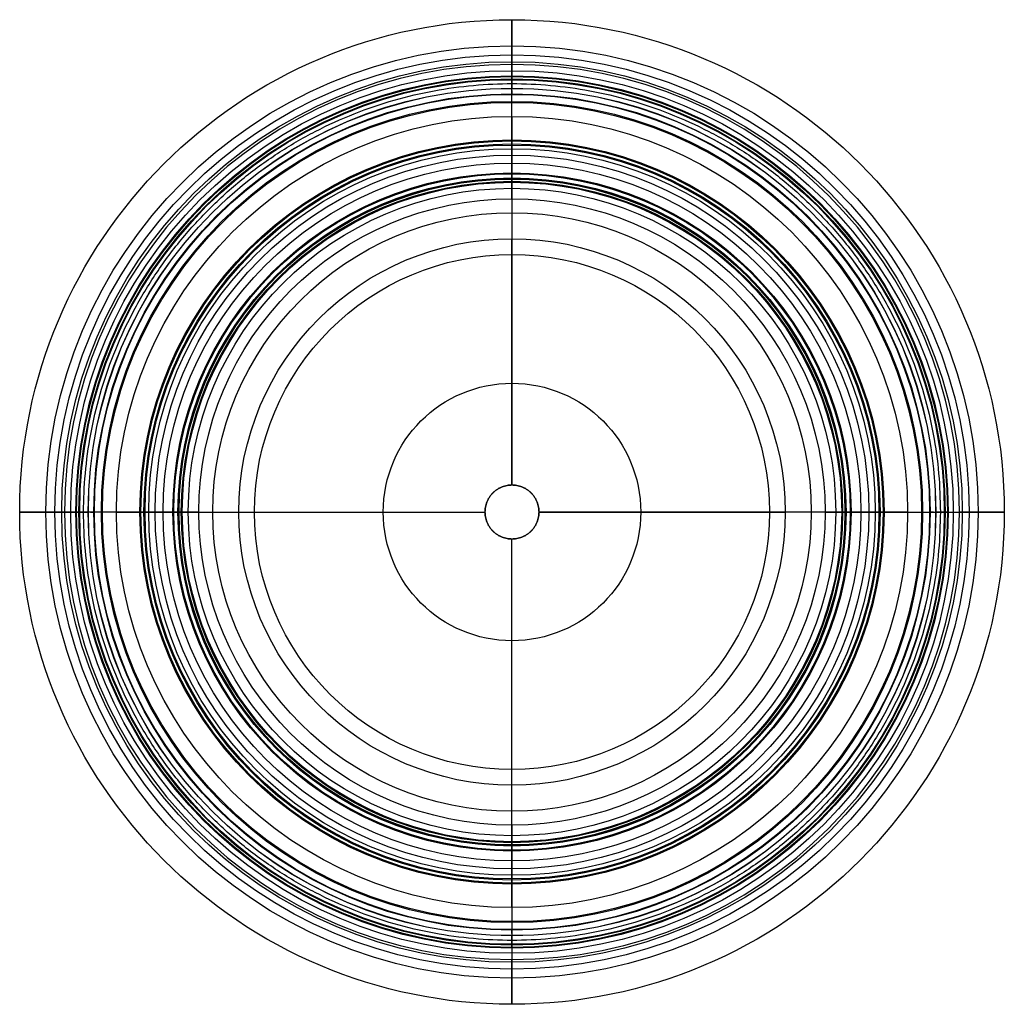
# Model space of a CAD drawing. Header units: millimetres. Extents: x 420 to 1239, y -410 to 410.
import ezdxf

# ---------------------------------------------------------------- set-up
doc = ezdxf.new("R2010")
doc.units = ezdxf.units.MM
doc.layers.add('Default', color=7, linetype='Continuous')

msp = doc.modelspace()

# ---------------------------------------------------------------- linework, layer by layer
at = {"layer": 'Default'}
for p, q in [((829.44, 372.42, 668.75), (829.44, 362.27, 668.75)), ((829.44, 22.48, 0), (829.44, 227.36, 0)), ((457.02, 0, 668.75), (467.17, 0, 668.75)), ((602.09, 0, 0), (806.96, 0, 0)), ((851.92, 0, 0), (1056.8, 0, 0)), ((1191.71, 0, 668.75), (1201.86, 0, 668.75)), ((829.44, -227.36, 0), (829.44, -22.48, 0)), ((829.44, -362.27, 668.75), (829.44, -372.42, 668.75))]:
    msp.add_line(p, q, dxfattribs=at)
for centre, radius in [((829.44, 0, 624.82), 409.65), ((829.44, 0, 585.03), 387.92), ((829.44, 0, 583.86), 380.42), ((829.44, 0, 588.84), 374.69), ((829.44, 0, 602.41), 367.19), ((829.44, 0, 602.75), 362.95), ((829.44, 0, 537.62), 362.61), ((829.44, 0, 668.75), 362.27), ((829.44, 0, 599.4), 360.32), ((829.44, 0, 545.04), 359.71), ((829.44, 0, 559.9), 352.6), ((829.44, 0, 520.72), 352.51), ((829.44, 0, 513.96), 347.95), ((829.44, 0, 498.02), 347.48), ((829.44, 0, 489.13), 341.69), ((829.44, 0, 661.01), 340.78), ((829.44, 0, 641.35), 329.15), ((829.44, 0, 229.07), 309.65), ((829.44, 0, 262.49), 308.75), ((829.44, 0, 275.59), 306.25), ((829.44, 0, 278.03), 305.34), ((829.44, 0, 249.43), 302.29), ((829.44, 0, 211.11), 296.9), ((829.44, 0, 203.19), 290.27), ((829.44, 0, 94.23), 282.14), ((829.44, 0, 112.3), 281.35), ((829.44, 0, 120.75), 277.94), ((829.44, 0, 122.88), 277.14), ((829.44, 0, 103.64), 276.96), ((829.44, 0, 85.31), 275.15), ((829.44, 0, 353.99), 274.35), ((829.44, 0, 78.42), 269.38), ((829.44, 0, 27.92), 260.57), ((829.44, 0, 7.91), 249.05), ((829.44, 0, 0), 227.36), ((829.44, 0, 39.24), 214.32), ((829.44, 0, 39.24), 107.16)]:
    msp.add_circle(centre, radius, dxfattribs=at)
at = {"layer": 'Default', "extrusion": (0, 0, -1)}
msp.add_circle((-829.44, 0, -668.75), 372.42, dxfattribs=at)
at = {"layer": 'Default'}
for points, weights, degree, knots in [([(829.44, 387.92, 585.03), (829.44, 401.56, 592.98), (829.44, 409.78, 608.03), (829.44, 409.65, 624.82), (829.44, 409.47, 647.52), (829.44, 394.79, 664.84), (829.44, 372.42, 668.75)], [1, 0.880886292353, 0.880886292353, 1, 0.845359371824, 0.845359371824, 1], 3, [779.406375, 779.406375, 779.406375, 779.406375, 822.234318, 822.234318, 822.234318, 877.836147, 877.836147, 877.836147, 877.836147]), ([(829.44, 374.69, 588.84), (829.44, 375.79, 586.38), (829.44, 377.82, 584.61), (829.44, 380.42, 583.86), (829.44, 383.01, 583.11), (829.44, 385.68, 583.53), (829.44, 387.92, 585.03)], [1, 0.937663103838, 0.937663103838, 1, 0.937663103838, 0.937663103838, 1], 3, [765.457897, 765.457897, 765.457897, 765.457897, 772.432136, 772.432136, 772.432136, 779.406375, 779.406375, 779.406375, 779.406375]), ([(829.44, 360.32, 599.4), (829.44, 360.59, 600.92), (829.44, 361.54, 602.13), (829.44, 362.95, 602.75), (829.44, 364.36, 603.37), (829.44, 365.9, 603.24), (829.44, 367.19, 602.41), (829.44, 371.56, 599.58), (829.44, 374.06, 595.06), (829.44, 374.69, 588.84)], [1, 0.92067095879, 0.92067095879, 1, 0.92067095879, 0.92067095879, 1, 1, 1, 1], 3, [738.894017, 738.894017, 738.894017, 738.894017, 742.836505, 742.836505, 742.836505, 746.778994, 746.778994, 746.778994, 765.457897, 765.457897, 765.457897, 765.457897]), ([(829.44, 260.57, 27.92), (829.44, 263.51, 44.75), (829.44, 266.45, 61.58), (829.44, 269.38, 78.42), (829.44, 269.95, 81.66), (829.44, 272.06, 84.18), (829.44, 275.15, 85.31), (829.44, 279.67, 86.97), (829.44, 285.84, 95.35), (829.44, 272.88, 103.14), (829.44, 283.39, 111.06), (829.44, 280.94, 118.29), (829.44, 277.94, 120.75), (829.44, 277.29, 121.28), (829.44, 277, 122.06), (829.44, 277.14, 122.88), (829.44, 281.52, 149.65), (829.44, 285.9, 176.42), (829.44, 290.27, 203.19), (829.44, 290.92, 206.91), (829.44, 293.35, 209.81), (829.44, 296.9, 211.11), (829.44, 302.09, 213.02), (829.44, 316.97, 231.09), (829.44, 296.19, 250.34), (829.44, 310.92, 259.58), (829.44, 309.71, 272.76), (829.44, 306.25, 275.59), (829.44, 305.51, 276.19), (829.44, 305.18, 277.09), (829.44, 305.34, 278.03), (829.44, 317.46, 348.4), (829.44, 329.57, 418.76), (829.44, 341.69, 489.13), (829.44, 342.35, 492.9), (829.44, 344.47, 496.09), (829.44, 347.48, 498.02), (829.44, 349.02, 499.01), (829.44, 354.09, 505.36), (829.44, 347.95, 513.96), (829.44, 346.15, 516.49), (829.44, 348.51, 519.84), (829.44, 352.51, 520.72), (829.44, 358.4, 522.03), (829.44, 365.95, 537.1), (829.44, 360.05, 544.74), (829.44, 359.71, 545.04), (829.44, 353.36, 550.64), (829.44, 351.77, 555.17), (829.44, 352.6, 559.9)], [1, 1, 1, 1, 0.910757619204, 0.910757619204, 1, 1, 1, 1, 1, 1, 1, 0.908815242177, 0.908815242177, 1, 1, 1, 1, 0.910757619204, 0.910757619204, 1, 1, 1, 1, 1, 1, 1, 0.908815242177, 0.908815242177, 1, 1, 1, 1, 0.943732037, 0.943732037, 0.980187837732, 1, 1, 0.950054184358, 0.936300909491, 0.936300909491, 0.961073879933, 1, 1, 1, 0.995263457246, 0.914929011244, 0.914929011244, 1], 3, [258.845297, 258.845297, 258.845297, 258.845297, 304.451972, 304.451972, 304.451972, 312.825999, 312.825999, 312.825999, 322.927553, 334.122469, 343.892402, 351.778265, 351.778265, 351.778265, 353.894972, 353.894972, 353.894972, 434.694021, 434.694021, 434.694021, 443.068048, 443.068048, 443.068048, 453.169603, 464.364518, 474.134452, 482.020314, 482.020314, 482.020314, 484.137022, 484.137022, 484.137022, 689.446549, 689.446549, 689.446549, 691.584053, 691.584053, 691.584053, 692.745695, 692.745695, 692.745695, 693.065569, 693.065569, 693.065569, 693.568192, 693.891658, 693.891658, 693.891658, 699.377835, 699.377835, 699.377835, 699.377835]), ([(1185.9, 0, 579.65), (1185.9, 356.46, 579.65), (829.44, 356.46, 579.65), (472.98, 356.46, 579.65), (472.98, 0, 579.65), (472.98, -356.46, 579.65), (829.44, -356.46, 579.65), (1185.9, -356.46, 579.65), (1185.9, 0, 579.65)], [1, 0.707106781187, 1, 0.707106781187, 1, 0.707106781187, 1, 0.707106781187, 1], 2, [0, 0, 0, 572.167519, 572.167519, 1144.335039, 1144.335039, 1716.502558, 1716.502558, 2288.670077, 2288.670077, 2288.670077]), ([(851.92, 0, 0), (851.92, -22.48, 0), (829.44, -22.48, 0), (806.96, -22.48, 0), (806.96, 0, 0), (806.96, 22.48, 0), (829.44, 22.48, 0), (851.92, 22.48, 0), (851.92, 0, 0)], [1, 0.707106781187, 1, 0.707106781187, 1, 0.707106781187, 1, 0.707106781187, 1], 2, [0, 0, 0, 31.415927, 31.415927, 62.831853, 62.831853, 94.24778, 94.24778, 125.663706, 125.663706, 125.663706]), ([(806.96, 0, 39.24), (806.96, 22.48, 39.24), (829.44, 22.48, 39.24), (851.92, 22.48, 39.24), (851.92, 0, 39.24)], [1, 0.707106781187, 1, 0.707106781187, 1], 2, [62.831853, 62.831853, 62.831853, 94.24778, 94.24778, 125.663706, 125.663706, 125.663706]), ([(441.52, 0, 585.03), (427.88, 0, 592.98), (419.66, 0, 608.03), (419.79, 0, 624.82), (419.98, 0, 647.52), (434.65, 0, 664.84), (457.02, 0, 668.75)], [1, 0.880886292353, 0.880886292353, 1, 0.845359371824, 0.845359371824, 1], 3, [779.406375, 779.406375, 779.406375, 779.406375, 822.234318, 822.234318, 822.234318, 877.836147, 877.836147, 877.836147, 877.836147]), ([(454.75, 0, 588.84), (453.65, 0, 586.38), (451.62, 0, 584.61), (449.02, 0, 583.86), (446.43, 0, 583.11), (443.76, 0, 583.53), (441.52, 0, 585.03)], [1, 0.937663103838, 0.937663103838, 1, 0.937663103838, 0.937663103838, 1], 3, [765.457897, 765.457897, 765.457897, 765.457897, 772.432136, 772.432136, 772.432136, 779.406375, 779.406375, 779.406375, 779.406375]), ([(469.12, 0, 599.4), (468.85, 0, 600.92), (467.9, 0, 602.13), (466.49, 0, 602.75), (465.08, 0, 603.37), (463.54, 0, 603.24), (462.25, 0, 602.41), (457.88, 0, 599.58), (455.38, 0, 595.06), (454.75, 0, 588.84)], [1, 0.92067095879, 0.92067095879, 1, 0.92067095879, 0.92067095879, 1, 1, 1, 1], 3, [738.894017, 738.894017, 738.894017, 738.894017, 742.836505, 742.836505, 742.836505, 746.778994, 746.778994, 746.778994, 765.457897, 765.457897, 765.457897, 765.457897]), ([(568.87, 0, 27.92), (565.93, 0, 44.75), (562.99, 0, 61.58), (560.06, 0, 78.42), (559.49, 0, 81.66), (557.38, 0, 84.18), (554.29, 0, 85.31), (549.77, 0, 86.97), (543.6, 0, 95.35), (556.56, 0, 103.14), (546.06, 0, 111.06), (548.5, 0, 118.29), (551.51, 0, 120.75), (552.15, 0, 121.28), (552.44, 0, 122.06), (552.3, 0, 122.88), (547.92, 0, 149.65), (543.55, 0, 176.42), (539.17, 0, 203.19), (538.52, 0, 206.91), (536.1, 0, 209.81), (532.55, 0, 211.11), (527.35, 0, 213.02), (512.47, 0, 231.09), (533.25, 0, 250.34), (518.53, 0, 259.58), (519.73, 0, 272.76), (523.19, 0, 275.59), (523.93, 0, 276.19), (524.26, 0, 277.09), (524.1, 0, 278.03), (511.98, 0, 348.4), (499.87, 0, 418.76), (487.75, 0, 489.13), (487.09, 0, 492.9), (484.97, 0, 496.09), (481.96, 0, 498.02), (480.42, 0, 499.01), (475.35, 0, 505.36), (481.49, 0, 513.96), (483.29, 0, 516.49), (480.93, 0, 519.84), (476.93, 0, 520.72), (471.04, 0, 522.03), (463.49, 0, 537.1), (469.39, 0, 544.74), (469.73, 0, 545.04), (476.08, 0, 550.64), (477.67, 0, 555.17), (476.84, 0, 559.9)], [1, 1, 1, 1, 0.910757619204, 0.910757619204, 1, 1, 1, 1, 1, 1, 1, 0.908815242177, 0.908815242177, 1, 1, 1, 1, 0.910757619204, 0.910757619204, 1, 1, 1, 1, 1, 1, 1, 0.908815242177, 0.908815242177, 1, 1, 1, 1, 0.943732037, 0.943732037, 0.980187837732, 1, 1, 0.950054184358, 0.936300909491, 0.936300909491, 0.961073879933, 1, 1, 1, 0.995263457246, 0.914929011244, 0.914929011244, 1], 3, [258.845297, 258.845297, 258.845297, 258.845297, 304.451972, 304.451972, 304.451972, 312.825999, 312.825999, 312.825999, 322.927553, 334.122469, 343.892402, 351.778265, 351.778265, 351.778265, 353.894972, 353.894972, 353.894972, 434.694021, 434.694021, 434.694021, 443.068048, 443.068048, 443.068048, 453.169603, 464.364518, 474.134452, 482.020314, 482.020314, 482.020314, 484.137022, 484.137022, 484.137022, 689.446549, 689.446549, 689.446549, 691.584053, 691.584053, 691.584053, 692.745695, 692.745695, 692.745695, 693.065569, 693.065569, 693.065569, 693.568192, 693.891658, 693.891658, 693.891658, 699.377835, 699.377835, 699.377835, 699.377835]), ([(851.92, 0, 39.24), (851.92, -22.48, 39.24), (829.44, -22.48, 39.24), (806.96, -22.48, 39.24), (806.96, 0, 39.24)], [1, 0.707106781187, 1, 0.707106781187, 1], 2, [0, 0, 0, 31.415927, 31.415927, 62.831853, 62.831853, 62.831853]), ([(1090.01, 0, 27.92), (1092.95, 0, 44.75), (1095.89, 0, 61.58), (1098.83, 0, 78.42), (1099.39, 0, 81.66), (1101.5, 0, 84.18), (1104.59, 0, 85.31), (1109.11, 0, 86.97), (1115.28, 0, 95.35), (1102.32, 0, 103.14), (1112.83, 0, 111.06), (1110.38, 0, 118.29), (1107.38, 0, 120.75), (1106.73, 0, 121.28), (1106.44, 0, 122.06), (1106.59, 0, 122.88), (1110.96, 0, 149.65), (1115.34, 0, 176.42), (1119.71, 0, 203.19), (1120.36, 0, 206.91), (1122.79, 0, 209.81), (1126.34, 0, 211.11), (1131.53, 0, 213.02), (1146.41, 0, 231.09), (1125.63, 0, 250.34), (1140.36, 0, 259.58), (1139.15, 0, 272.76), (1135.69, 0, 275.59), (1134.95, 0, 276.19), (1134.62, 0, 277.09), (1134.78, 0, 278.03), (1146.9, 0, 348.4), (1159.01, 0, 418.76), (1171.13, 0, 489.13), (1171.79, 0, 492.9), (1173.91, 0, 496.09), (1176.92, 0, 498.02), (1178.46, 0, 499.01), (1183.53, 0, 505.36), (1177.39, 0, 513.96), (1175.59, 0, 516.49), (1177.95, 0, 519.84), (1181.95, 0, 520.72), (1187.84, 0, 522.03), (1195.39, 0, 537.1), (1189.49, 0, 544.74), (1189.15, 0, 545.04), (1182.8, 0, 550.64), (1181.21, 0, 555.17), (1182.04, 0, 559.9)], [1, 1, 1, 1, 0.910757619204, 0.910757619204, 1, 1, 1, 1, 1, 1, 1, 0.908815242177, 0.908815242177, 1, 1, 1, 1, 0.910757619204, 0.910757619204, 1, 1, 1, 1, 1, 1, 1, 0.908815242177, 0.908815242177, 1, 1, 1, 1, 0.943732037, 0.943732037, 0.980187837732, 1, 1, 0.950054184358, 0.936300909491, 0.936300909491, 0.961073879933, 1, 1, 1, 0.995263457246, 0.914929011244, 0.914929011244, 1], 3, [258.845297, 258.845297, 258.845297, 258.845297, 304.451972, 304.451972, 304.451972, 312.825999, 312.825999, 312.825999, 322.927553, 334.122469, 343.892402, 351.778265, 351.778265, 351.778265, 353.894972, 353.894972, 353.894972, 434.694021, 434.694021, 434.694021, 443.068048, 443.068048, 443.068048, 453.169603, 464.364518, 474.134452, 482.020314, 482.020314, 482.020314, 484.137022, 484.137022, 484.137022, 689.446549, 689.446549, 689.446549, 691.584053, 691.584053, 691.584053, 692.745695, 692.745695, 692.745695, 693.065569, 693.065569, 693.065569, 693.568192, 693.891658, 693.891658, 693.891658, 699.377835, 699.377835, 699.377835, 699.377835]), ([(1189.77, 0, 599.4), (1190.03, 0, 600.92), (1190.98, 0, 602.13), (1192.39, 0, 602.75), (1193.81, 0, 603.37), (1195.34, 0, 603.24), (1196.63, 0, 602.41), (1201.01, 0, 599.58), (1203.51, 0, 595.06), (1204.13, 0, 588.84)], [1, 0.92067095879, 0.92067095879, 1, 0.92067095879, 0.92067095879, 1, 1, 1, 1], 3, [738.894017, 738.894017, 738.894017, 738.894017, 742.836505, 742.836505, 742.836505, 746.778994, 746.778994, 746.778994, 765.457897, 765.457897, 765.457897, 765.457897]), ([(1217.36, 0, 585.03), (1231, 0, 592.98), (1239.22, 0, 608.03), (1239.09, 0, 624.82), (1238.91, 0, 647.52), (1224.23, 0, 664.84), (1201.86, 0, 668.75)], [1, 0.880886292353, 0.880886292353, 1, 0.845359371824, 0.845359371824, 1], 3, [779.406375, 779.406375, 779.406375, 779.406375, 822.234318, 822.234318, 822.234318, 877.836147, 877.836147, 877.836147, 877.836147]), ([(1204.13, 0, 588.84), (1205.23, 0, 586.38), (1207.27, 0, 584.61), (1209.86, 0, 583.86), (1212.45, 0, 583.11), (1215.12, 0, 583.53), (1217.36, 0, 585.03)], [1, 0.937663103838, 0.937663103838, 1, 0.937663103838, 0.937663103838, 1], 3, [765.457897, 765.457897, 765.457897, 765.457897, 772.432136, 772.432136, 772.432136, 779.406375, 779.406375, 779.406375, 779.406375]), ([(829.44, -260.57, 27.92), (829.44, -263.51, 44.75), (829.44, -266.45, 61.58), (829.44, -269.38, 78.42), (829.44, -269.95, 81.66), (829.44, -272.06, 84.18), (829.44, -275.15, 85.31), (829.44, -279.67, 86.97), (829.44, -285.84, 95.35), (829.44, -272.88, 103.14), (829.44, -283.39, 111.06), (829.44, -280.94, 118.29), (829.44, -277.94, 120.75), (829.44, -277.29, 121.28), (829.44, -277, 122.06), (829.44, -277.14, 122.88), (829.44, -281.52, 149.65), (829.44, -285.9, 176.42), (829.44, -290.27, 203.19), (829.44, -290.92, 206.91), (829.44, -293.35, 209.81), (829.44, -296.9, 211.11), (829.44, -302.09, 213.02), (829.44, -316.97, 231.09), (829.44, -296.19, 250.34), (829.44, -310.92, 259.58), (829.44, -309.71, 272.76), (829.44, -306.25, 275.59), (829.44, -305.51, 276.19), (829.44, -305.18, 277.09), (829.44, -305.34, 278.03), (829.44, -317.46, 348.4), (829.44, -329.57, 418.76), (829.44, -341.69, 489.13), (829.44, -342.35, 492.9), (829.44, -344.47, 496.09), (829.44, -347.48, 498.02), (829.44, -349.02, 499.01), (829.44, -354.09, 505.36), (829.44, -347.95, 513.96), (829.44, -346.15, 516.49), (829.44, -348.51, 519.84), (829.44, -352.51, 520.72), (829.44, -358.4, 522.03), (829.44, -365.95, 537.1), (829.44, -360.05, 544.74), (829.44, -359.71, 545.04), (829.44, -353.36, 550.64), (829.44, -351.77, 555.17), (829.44, -352.6, 559.9)], [1, 1, 1, 1, 0.910757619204, 0.910757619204, 1, 1, 1, 1, 1, 1, 1, 0.908815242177, 0.908815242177, 1, 1, 1, 1, 0.910757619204, 0.910757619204, 1, 1, 1, 1, 1, 1, 1, 0.908815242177, 0.908815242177, 1, 1, 1, 1, 0.943732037, 0.943732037, 0.980187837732, 1, 1, 0.950054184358, 0.936300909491, 0.936300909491, 0.961073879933, 1, 1, 1, 0.995263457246, 0.914929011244, 0.914929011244, 1], 3, [258.845297, 258.845297, 258.845297, 258.845297, 304.451972, 304.451972, 304.451972, 312.825999, 312.825999, 312.825999, 322.927553, 334.122469, 343.892402, 351.778265, 351.778265, 351.778265, 353.894972, 353.894972, 353.894972, 434.694021, 434.694021, 434.694021, 443.068048, 443.068048, 443.068048, 453.169603, 464.364518, 474.134452, 482.020314, 482.020314, 482.020314, 484.137022, 484.137022, 484.137022, 689.446549, 689.446549, 689.446549, 691.584053, 691.584053, 691.584053, 692.745695, 692.745695, 692.745695, 693.065569, 693.065569, 693.065569, 693.568192, 693.891658, 693.891658, 693.891658, 699.377835, 699.377835, 699.377835, 699.377835]), ([(829.44, -360.32, 599.4), (829.44, -360.59, 600.92), (829.44, -361.54, 602.13), (829.44, -362.95, 602.75), (829.44, -364.36, 603.37), (829.44, -365.9, 603.24), (829.44, -367.19, 602.41), (829.44, -371.56, 599.58), (829.44, -374.06, 595.06), (829.44, -374.69, 588.84)], [1, 0.92067095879, 0.92067095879, 1, 0.92067095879, 0.92067095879, 1, 1, 1, 1], 3, [738.894017, 738.894017, 738.894017, 738.894017, 742.836505, 742.836505, 742.836505, 746.778994, 746.778994, 746.778994, 765.457897, 765.457897, 765.457897, 765.457897]), ([(829.44, -387.92, 585.03), (829.44, -401.56, 592.98), (829.44, -409.78, 608.03), (829.44, -409.65, 624.82), (829.44, -409.47, 647.52), (829.44, -394.79, 664.84), (829.44, -372.42, 668.75)], [1, 0.880886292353, 0.880886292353, 1, 0.845359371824, 0.845359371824, 1], 3, [779.406375, 779.406375, 779.406375, 779.406375, 822.234318, 822.234318, 822.234318, 877.836147, 877.836147, 877.836147, 877.836147]), ([(829.44, -374.69, 588.84), (829.44, -375.79, 586.38), (829.44, -377.82, 584.61), (829.44, -380.42, 583.86), (829.44, -383.01, 583.11), (829.44, -385.68, 583.53), (829.44, -387.92, 585.03)], [1, 0.937663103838, 0.937663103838, 1, 0.937663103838, 0.937663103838, 1], 3, [765.457897, 765.457897, 765.457897, 765.457897, 772.432136, 772.432136, 772.432136, 779.406375, 779.406375, 779.406375, 779.406375])]:
    msp.add_rational_spline(points, weights, degree=degree, knots=knots, dxfattribs=at)
for points, weights in [([(829.44, 329.15, 641.35), (829.44, 334.37, 668.75), (829.44, 362.27, 668.75)], [1, 0.770499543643, 1]), ([(829.44, 260.57, 27.92), (829.44, 255.7, 0), (829.44, 227.36, 0)], [1, 0.765486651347, 1]), ([(500.29, 0, 641.35), (495.07, 0, 668.75), (467.17, 0, 668.75)], [1, 0.770499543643, 1]), ([(568.87, 0, 27.92), (573.74, 0, 0), (602.09, 0, 0)], [1, 0.765486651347, 1]), ([(1090.01, 0, 27.92), (1085.14, 0, 0), (1056.8, 0, 0)], [1, 0.765486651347, 1]), ([(1158.59, 0, 641.35), (1163.82, 0, 668.75), (1191.71, 0, 668.75)], [1, 0.770499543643, 1]), ([(829.44, -260.57, 27.92), (829.44, -255.7, 0), (829.44, -227.36, 0)], [1, 0.765486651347, 1]), ([(829.44, -329.15, 641.35), (829.44, -334.37, 668.75), (829.44, -362.27, 668.75)], [1, 0.770499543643, 1])]:
    msp.add_rational_spline(points, weights, degree=2, dxfattribs=at)
for points, degree in [([(829.44, 352.6, 559.9), (829.44, 360.32, 599.4)], 1), ([(829.44, 329.15, 641.35), (829.44, 214.32, 39.24)], 1), ([(829.44, 214.32, 39.24), (829.44, 22.48, 39.24)], 1), ([(829.44, 22.48, 39.24), (829.44, 22.48, 0)], 1), ([(476.84, 0, 559.9), (469.12, 0, 599.4)], 1), ([(500.29, 0, 641.35), (615.13, 0, 39.24)], 1), ([(615.13, 0, 39.24), (806.96, 0, 39.24)], 1), ([(806.96, 0, 39.24), (806.96, 0, 0)], 1), ([(1043.76, 0, 39.24), (851.92, 0, 39.24)], 1), ([(1158.59, 0, 641.35), (1043.76, 0, 39.24)], 1), ([(1182.04, 0, 559.9), (1184.61, 0, 573.07), (1187.19, 0, 586.24), (1189.77, 0, 599.4)], 3), ([(851.92, 0, 39.24), (851.92, 0, 0)], 1), ([(829.44, -214.32, 39.24), (829.44, -22.48, 39.24)], 1), ([(829.44, -22.48, 39.24), (829.44, -22.48, 0)], 1), ([(829.44, -329.15, 641.35), (829.44, -214.32, 39.24)], 1), ([(829.44, -352.6, 559.9), (829.44, -360.32, 599.4)], 1)]:
    msp.add_open_spline(points, degree=degree, dxfattribs=at)

doc.saveas('drawing.dxf')
